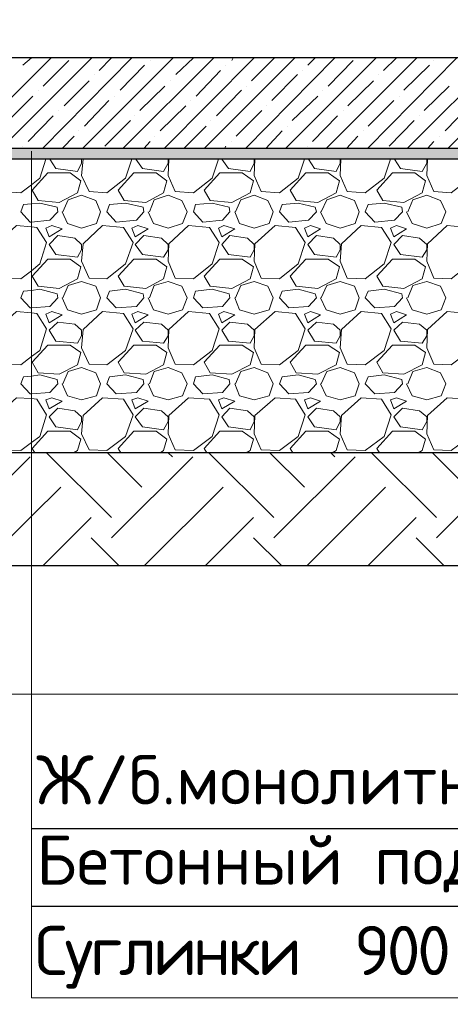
# Model space of a CAD drawing. Header units: millimetres. Extents: x -2765404 to 1548445, y -374876 to 1313256.
# Tile 45 of 77: x 27661 to 29565, y -86283 to -81924. Entities that reach past the tile are written whole.
import ezdxf

# ---------------------------------------------------------------- set-up
doc = ezdxf.new("R2010")
doc.units = ezdxf.units.MM
doc.layers.add('PDF _.', color=7, linetype='Continuous', true_color=0x259400)
doc.layers.add('PDF _PDF _.', color=7, linetype='Continuous', true_color=0xb88800)
for name, color, linetype in [('PDF _PDF _0', 7, 'Continuous'), ('PDF _PDF _2D - Общий_Ном._пера__1_Ном._пера__1_Ном._пера__7_Ном._пера__1', 7, 'Continuous'), ('PDF _PDF _Текст', 7, 'Continuous'), ('PDF _Текст', 7, 'Continuous')]:
    doc.layers.add(name, color=color, linetype=linetype)
doc.styles.add('PDF ISOCPEUR', font='isocpeur.ttf')

msp = doc.modelspace()

# ---------------------------------------------------------------- linework, layer by layer
at = {"layer": 'PDF _.', "color": 7, "lineweight": 18}
for points in [[(27557.6, -82541.6), (27554.6, -82613.5), (27584.6, -82685.3), (27665.4, -82691.3), (27713.3, -82655.4), (27749.2, -82625.4), (27776.1, -82541.6)], [(27794.1, -82541.6), (27821.1, -82583.5), (27916.8, -82595.5), (27934.8, -82559.6), (27934.8, -82541.6)], [(27940.8, -82541.6), (27934.8, -82613.5), (27967.7, -82685.3), (28045.6, -82691.3), (28129.4, -82625.4), (28156.3, -82541.6)], [(28174.3, -82541.6), (28204.2, -82583.5), (28297, -82595.5), (28318, -82559.6), (28318, -82541.6)], [(28321, -82541.6), (28318, -82613.5), (28347.9, -82685.3), (28428.8, -82691.3), (28512.6, -82625.4), (28539.5, -82541.6)], [(28554.5, -82541.6), (28584.4, -82583.5), (28680.2, -82595.5), (28698.2, -82559.6), (28698.2, -82541.6)], [(28701.2, -82541.6), (28698.2, -82613.5), (28728.1, -82685.3), (28809, -82691.3), (28892.8, -82625.4), (28919.7, -82541.6)], [(28937.7, -82541.6), (28964.6, -82583.5), (29060.4, -82595.5), (29078.4, -82559.6), (29078.4, -82541.6)], [(29081.4, -82541.6), (29078.4, -82613.5), (29108.3, -82685.3), (29189.1, -82691.3), (29273, -82625.4), (29299.9, -82541.6)], [(29317.9, -82541.6), (29344.8, -82583.5), (29440.6, -82595.5), (29461.6, -82559.6), (29461.6, -82541.6)], [(29464.6, -82541.6), (29461.6, -82613.5), (29491.5, -82685.3), (29569.3, -82691.3), (29653.2, -82625.4), (29680.1, -82541.6)], [(27851, -82775.1), (27874.9, -82721.2), (27934.8, -82700.3), (27997.7, -82724.2), (28018.6, -82775.1), (28000.7, -82826), (27934.8, -82847), (27871.9, -82826), (27848, -82775.1)], [(28234.2, -82775.1), (28255.1, -82721.2), (28318, -82700.3), (28377.9, -82724.2), (28401.8, -82775.1), (28380.9, -82826), (28318, -82847), (28252.1, -82826), (28228.2, -82775.1)], [(28614.4, -82775.1), (28638.3, -82721.2), (28698.2, -82700.3), (28758.1, -82724.2), (28782, -82775.1), (28764, -82826), (28698.2, -82847), (28632.3, -82826), (28611.4, -82775.1)], [(28994.6, -82775.1), (29018.5, -82721.2), (29078.4, -82700.3), (29141.2, -82724.2), (29162.2, -82775.1), (29144.2, -82826), (29078.4, -82847), (29015.5, -82826), (28991.6, -82775.1)], [(29377.7, -82775.1), (29398.7, -82721.2), (29461.6, -82700.3), (29521.4, -82724.2), (29545.4, -82775.1), (29524.4, -82826), (29461.6, -82847), (29395.7, -82826), (29371.8, -82775.1)], [(27851, -83155.3), (27874.9, -83101.4), (27934.8, -83083.5), (27997.7, -83104.4), (28018.6, -83155.3), (28000.7, -83209.2), (27934.8, -83227.2), (27871.9, -83209.2), (27848, -83155.3)], [(28234.2, -83155.3), (28255.1, -83101.4), (28318, -83083.5), (28377.9, -83104.4), (28401.8, -83155.3), (28380.9, -83209.2), (28318, -83227.2), (28252.1, -83209.2), (28228.2, -83155.3)], [(28614.4, -83155.3), (28638.3, -83101.4), (28698.2, -83083.5), (28758.1, -83104.4), (28782, -83155.3), (28764, -83209.2), (28698.2, -83227.2), (28632.3, -83209.2), (28611.4, -83155.3)], [(28994.6, -83155.3), (29018.5, -83101.4), (29078.4, -83083.5), (29141.2, -83104.4), (29162.2, -83155.3), (29144.2, -83209.2), (29078.4, -83227.2), (29015.5, -83209.2), (28991.6, -83155.3)], [(29377.7, -83155.3), (29398.7, -83101.4), (29461.6, -83083.5), (29521.4, -83104.4), (29545.4, -83155.3), (29524.4, -83209.2), (29461.6, -83227.2), (29395.7, -83209.2), (29371.8, -83155.3)], [(27851, -83535.5), (27874.9, -83481.6), (27934.8, -83463.7), (27997.7, -83487.6), (28018.6, -83535.5), (28000.7, -83589.4), (27934.8, -83607.4), (27871.9, -83589.4), (27848, -83535.5)], [(28234.2, -83535.5), (28255.1, -83481.6), (28318, -83463.7), (28377.9, -83487.6), (28401.8, -83535.5), (28380.9, -83589.4), (28318, -83607.4), (28252.1, -83589.4), (28228.2, -83535.5)], [(28614.4, -83535.5), (28638.3, -83481.6), (28698.2, -83463.7), (28758.1, -83487.6), (28782, -83535.5), (28764, -83589.4), (28698.2, -83607.4), (28632.3, -83589.4), (28611.4, -83535.5)], [(28994.6, -83535.5), (29018.5, -83481.6), (29078.4, -83463.7), (29141.2, -83487.6), (29162.2, -83535.5), (29144.2, -83589.4), (29078.4, -83607.4), (29015.5, -83589.4), (28991.6, -83535.5)], [(29377.7, -83535.5), (29398.7, -83481.6), (29461.6, -83463.7), (29521.4, -83487.6), (29545.4, -83535.5), (29524.4, -83589.4), (29461.6, -83607.4), (29395.7, -83589.4), (29371.8, -83535.5)], [(27728.2, -83840.9), (27716.3, -83822.9), (27785.1, -83745.1), (27883.9, -83745.1), (27931.8, -83781), (27916.8, -83831.9), (27898.9, -83840.9)], [(28108.4, -83840.9), (28096.5, -83822.9), (28165.3, -83745.1), (28264.1, -83745.1), (28312, -83781), (28297, -83831.9), (28282.1, -83840.9)], [(28488.6, -83840.9), (28476.7, -83822.9), (28545.5, -83745.1), (28644.3, -83745.1), (28695.2, -83781), (28680.2, -83831.9), (28662.3, -83840.9)], [(28868.8, -83840.9), (28856.9, -83822.9), (28925.7, -83745.1), (29024.5, -83745.1), (29075.4, -83781), (29060.4, -83831.9), (29042.5, -83840.9)], [(29252, -83840.9), (29240, -83822.9), (29308.9, -83745.1), (29407.7, -83745.1), (29455.6, -83781), (29440.6, -83831.9), (29422.7, -83840.9)]]:
    msp.add_lwpolyline(points, dxfattribs=at)
for points in [[(27743.2, -82724.2), (27716.3, -82679.3), (27785.1, -82601.5), (27883.9, -82601.5), (27931.8, -82637.4), (27916.8, -82691.3), (27836, -82733.2)], [(28123.4, -82724.2), (28096.5, -82679.3), (28165.3, -82601.5), (28264.1, -82601.5), (28312, -82637.4), (28297, -82691.3), (28219.2, -82733.2)], [(28503.6, -82724.2), (28476.7, -82679.3), (28545.5, -82601.5), (28644.3, -82601.5), (28695.2, -82637.4), (28680.2, -82691.3), (28599.4, -82733.2)], [(28883.8, -82724.2), (28856.9, -82679.3), (28925.7, -82601.5), (29024.5, -82601.5), (29075.4, -82637.4), (29060.4, -82691.3), (28979.6, -82733.2)], [(29267, -82724.2), (29240, -82679.3), (29308.9, -82601.5), (29407.7, -82601.5), (29455.6, -82637.4), (29440.6, -82691.3), (29359.8, -82733.2)], [(27677.4, -82742.2), (27713.3, -82739.2), (27749.2, -82736.2), (27827, -82754.2), (27830, -82775.1), (27794.1, -82811.1), (27713.3, -82820), (27707.3, -82820), (27665.4, -82775.1)], [(28057.5, -82742.2), (28129.4, -82736.2), (28207.2, -82754.2), (28210.2, -82775.1), (28177.3, -82811.1), (28087.5, -82820), (28045.6, -82775.1)], [(28437.7, -82742.2), (28512.6, -82736.2), (28587.4, -82754.2), (28590.4, -82775.1), (28557.5, -82811.1), (28470.7, -82820), (28428.8, -82775.1)], [(28820.9, -82742.2), (28892.8, -82736.2), (28967.6, -82754.2), (28973.6, -82775.1), (28937.7, -82811.1), (28850.9, -82820), (28809, -82775.1)], [(29201.1, -82742.2), (29273, -82736.2), (29350.8, -82754.2), (29353.8, -82775.1), (29317.9, -82811.1), (29231.1, -82820), (29189.1, -82775.1)], [(27557.6, -82915.8), (27554.6, -82993.7), (27584.6, -83068.5), (27665.4, -83071.5), (27713.3, -83035.6), (27749.2, -83005.6), (27779.1, -82909.8), (27737.2, -82844), (27713.3, -82841), (27647.4, -82835)], [(27803.1, -82835), (27776.1, -82847), (27791.1, -82885.9), (27848, -82850)], [(27940.8, -82915.8), (27934.8, -82993.7), (27967.7, -83068.5), (28045.6, -83071.5), (28129.4, -83005.6), (28162.3, -82909.8), (28120.4, -82844), (28027.6, -82835)], [(28183.3, -82835), (28156.3, -82847), (28171.3, -82885.9), (28228.2, -82850)], [(28321, -82915.8), (28318, -82993.7), (28347.9, -83068.5), (28428.8, -83071.5), (28512.6, -83005.6), (28542.5, -82909.8), (28500.6, -82844), (28407.8, -82835)], [(28563.5, -82835), (28539.5, -82847), (28554.5, -82885.9), (28611.4, -82850)], [(28701.2, -82915.8), (28698.2, -82993.7), (28728.1, -83068.5), (28809, -83071.5), (28892.8, -83005.6), (28922.7, -82909.8), (28880.8, -82844), (28791, -82835)], [(28946.7, -82835), (28919.7, -82847), (28934.7, -82885.9), (28991.6, -82850)], [(29084.4, -82915.8), (29078.4, -82993.7), (29108.3, -83068.5), (29189.1, -83071.5), (29273, -83005.6), (29302.9, -82909.8), (29261, -82844), (29171.2, -82835)], [(29326.9, -82835), (29299.9, -82847), (29314.9, -82885.9), (29371.8, -82850)], [(29464.6, -82915.8), (29461.6, -82993.7), (29491.5, -83068.5), (29569.3, -83071.5), (29653.2, -83005.6), (29686.1, -82909.8), (29644.2, -82844), (29551.4, -82835)], [(27934.8, -82918.8), (27904.9, -82891.9), (27830, -82879.9), (27791.1, -82918.8), (27821.1, -82963.7), (27916.8, -82975.7), (27934.8, -82942.8)], [(28318, -82918.8), (28288.1, -82891.9), (28210.2, -82879.9), (28171.3, -82918.8), (28204.2, -82963.7), (28297, -82975.7), (28318, -82942.8)], [(28698.2, -82918.8), (28668.3, -82891.9), (28590.4, -82879.9), (28554.5, -82918.8), (28584.4, -82963.7), (28680.2, -82975.7), (28698.2, -82942.8)], [(29078.4, -82918.8), (29048.4, -82891.9), (28973.6, -82879.9), (28934.7, -82918.8), (28964.6, -82963.7), (29060.4, -82975.7), (29078.4, -82942.8)], [(29461.6, -82918.8), (29428.6, -82891.9), (29353.8, -82879.9), (29314.9, -82918.8), (29344.8, -82963.7), (29440.6, -82975.7), (29461.6, -82942.8)], [(27743.2, -83104.4), (27716.3, -83059.5), (27785.1, -82984.7), (27883.9, -82984.7), (27931.8, -83017.6), (27916.8, -83071.5), (27836, -83113.4)], [(28123.4, -83104.4), (28096.5, -83059.5), (28165.3, -82984.7), (28264.1, -82984.7), (28312, -83017.6), (28297, -83071.5), (28219.2, -83113.4)], [(28503.6, -83104.4), (28476.7, -83059.5), (28545.5, -82984.7), (28644.3, -82984.7), (28695.2, -83017.6), (28680.2, -83071.5), (28599.4, -83113.4)], [(28883.8, -83104.4), (28856.9, -83059.5), (28925.7, -82984.7), (29024.5, -82984.7), (29075.4, -83017.6), (29060.4, -83071.5), (28979.6, -83113.4)], [(29267, -83104.4), (29240, -83059.5), (29308.9, -82984.7), (29407.7, -82984.7), (29455.6, -83017.6), (29440.6, -83071.5), (29359.8, -83113.4)], [(27677.4, -83125.4), (27713.3, -83122.4), (27749.2, -83116.4), (27827, -83137.4), (27830, -83155.3), (27794.1, -83194.2), (27713.3, -83200.2), (27707.3, -83200.2), (27665.4, -83155.3)], [(28057.5, -83125.4), (28129.4, -83116.4), (28207.2, -83137.4), (28210.2, -83155.3), (28177.3, -83194.2), (28087.5, -83200.2), (28045.6, -83155.3)], [(28437.7, -83125.4), (28512.6, -83116.4), (28587.4, -83137.4), (28590.4, -83155.3), (28557.5, -83194.2), (28470.7, -83200.2), (28428.8, -83155.3)], [(28820.9, -83125.4), (28892.8, -83116.4), (28967.6, -83137.4), (28973.6, -83155.3), (28937.7, -83194.2), (28850.9, -83200.2), (28809, -83155.3)], [(29201.1, -83125.4), (29273, -83116.4), (29350.8, -83137.4), (29353.8, -83155.3), (29317.9, -83194.2), (29231.1, -83200.2), (29189.1, -83155.3)], [(27557.6, -83296), (27554.6, -83376.9), (27584.6, -83448.7), (27665.4, -83451.7), (27713.3, -83415.8), (27749.2, -83388.8), (27779.1, -83293), (27737.2, -83224.2), (27713.3, -83221.2), (27647.4, -83215.2)], [(27803.1, -83215.2), (27776.1, -83227.2), (27791.1, -83266.1), (27848, -83230.2)], [(27940.8, -83296), (27934.8, -83376.9), (27967.7, -83448.7), (28045.6, -83451.7), (28129.4, -83388.8), (28162.3, -83293), (28120.4, -83224.2), (28027.6, -83215.2)], [(28183.3, -83215.2), (28156.3, -83227.2), (28171.3, -83266.1), (28228.2, -83230.2)], [(28321, -83296), (28318, -83376.9), (28347.9, -83448.7), (28428.8, -83451.7), (28512.6, -83388.8), (28542.5, -83293), (28500.6, -83224.2), (28407.8, -83215.2)], [(28563.5, -83215.2), (28539.5, -83227.2), (28554.5, -83266.1), (28611.4, -83230.2)], [(28701.2, -83296), (28698.2, -83376.9), (28728.1, -83448.7), (28809, -83451.7), (28892.8, -83388.8), (28922.7, -83293), (28880.8, -83224.2), (28791, -83215.2)], [(28946.7, -83215.2), (28919.7, -83227.2), (28934.7, -83266.1), (28991.6, -83230.2)], [(29084.4, -83296), (29078.4, -83376.9), (29108.3, -83448.7), (29189.1, -83451.7), (29273, -83388.8), (29302.9, -83293), (29261, -83224.2), (29171.2, -83215.2)], [(29326.9, -83215.2), (29299.9, -83227.2), (29314.9, -83266.1), (29371.8, -83230.2)], [(29464.6, -83296), (29461.6, -83376.9), (29491.5, -83448.7), (29569.3, -83451.7), (29653.2, -83388.8), (29686.1, -83293), (29644.2, -83224.2), (29551.4, -83215.2)], [(27934.8, -83299), (27904.9, -83272.1), (27830, -83263.1), (27791.1, -83299), (27821.1, -83346.9), (27916.8, -83355.9), (27934.8, -83323)], [(28318, -83299), (28288.1, -83272.1), (28210.2, -83263.1), (28171.3, -83299), (28204.2, -83346.9), (28297, -83355.9), (28318, -83323)], [(28698.2, -83299), (28668.3, -83272.1), (28590.4, -83263.1), (28554.5, -83299), (28584.4, -83346.9), (28680.2, -83355.9), (28698.2, -83323)], [(29078.4, -83299), (29048.4, -83272.1), (28973.6, -83263.1), (28934.7, -83299), (28964.6, -83346.9), (29060.4, -83355.9), (29078.4, -83323)], [(29461.6, -83299), (29428.6, -83272.1), (29353.8, -83263.1), (29314.9, -83299), (29344.8, -83346.9), (29440.6, -83355.9), (29461.6, -83323)], [(27743.2, -83487.6), (27716.3, -83439.7), (27785.1, -83364.9), (27883.9, -83364.9), (27931.8, -83397.8), (27916.8, -83451.7), (27836, -83493.6)], [(28123.4, -83487.6), (28096.5, -83439.7), (28165.3, -83364.9), (28264.1, -83364.9), (28312, -83397.8), (28297, -83451.7), (28219.2, -83493.6)], [(28503.6, -83487.6), (28476.7, -83439.7), (28545.5, -83364.9), (28644.3, -83364.9), (28695.2, -83397.8), (28680.2, -83451.7), (28599.4, -83493.6)], [(28883.8, -83487.6), (28856.9, -83439.7), (28925.7, -83364.9), (29024.5, -83364.9), (29075.4, -83397.8), (29060.4, -83451.7), (28979.6, -83493.6)], [(29267, -83487.6), (29240, -83439.7), (29308.9, -83364.9), (29407.7, -83364.9), (29455.6, -83397.8), (29440.6, -83451.7), (29359.8, -83493.6)], [(27677.4, -83505.6), (27713.3, -83502.6), (27749.2, -83496.6), (27827, -83517.6), (27830, -83535.5), (27794.1, -83574.4), (27713.3, -83580.4), (27707.3, -83580.4), (27665.4, -83535.5)], [(28057.5, -83505.6), (28129.4, -83496.6), (28207.2, -83517.6), (28210.2, -83535.5), (28177.3, -83574.4), (28087.5, -83580.4), (28045.6, -83535.5)], [(28437.7, -83505.6), (28512.6, -83496.6), (28587.4, -83517.6), (28590.4, -83535.5), (28557.5, -83574.4), (28470.7, -83580.4), (28428.8, -83535.5)], [(28820.9, -83505.6), (28892.8, -83496.6), (28967.6, -83517.6), (28973.6, -83535.5), (28937.7, -83574.4), (28850.9, -83580.4), (28809, -83535.5)], [(29201.1, -83505.6), (29273, -83496.6), (29350.8, -83517.6), (29353.8, -83535.5), (29317.9, -83574.4), (29231.1, -83580.4), (29189.1, -83535.5)], [(27557.6, -83676.2), (27554.6, -83757), (27584.6, -83828.9), (27665.4, -83831.9), (27713.3, -83796), (27749.2, -83769), (27779.1, -83673.2), (27737.2, -83604.4), (27713.3, -83601.4), (27647.4, -83598.4)], [(27803.1, -83598.4), (27776.1, -83607.4), (27791.1, -83646.3), (27848, -83613.4)], [(27940.8, -83676.2), (27934.8, -83757), (27967.7, -83828.9), (28045.6, -83831.9), (28129.4, -83769), (28162.3, -83673.2), (28120.4, -83604.4), (28027.6, -83598.4)], [(28183.3, -83598.4), (28156.3, -83607.4), (28171.3, -83646.3), (28228.2, -83613.4)], [(28321, -83676.2), (28318, -83757), (28347.9, -83828.9), (28428.8, -83831.9), (28512.6, -83769), (28542.5, -83673.2), (28500.6, -83604.4), (28407.8, -83598.4)], [(28563.5, -83598.4), (28539.5, -83607.4), (28554.5, -83646.3), (28611.4, -83613.4)], [(28701.2, -83676.2), (28698.2, -83757), (28728.1, -83828.9), (28809, -83831.9), (28892.8, -83769), (28922.7, -83673.2), (28880.8, -83604.4), (28791, -83598.4)], [(28946.7, -83598.4), (28919.7, -83607.4), (28934.7, -83646.3), (28991.6, -83613.4)], [(29084.4, -83676.2), (29078.4, -83757), (29108.3, -83828.9), (29189.1, -83831.9), (29273, -83769), (29302.9, -83673.2), (29261, -83604.4), (29171.2, -83598.4)], [(29326.9, -83598.4), (29299.9, -83607.4), (29314.9, -83646.3), (29371.8, -83613.4)], [(29464.6, -83676.2), (29461.6, -83757), (29491.5, -83828.9), (29569.3, -83831.9), (29653.2, -83769), (29686.1, -83673.2), (29644.2, -83604.4), (29551.4, -83598.4)], [(27934.8, -83682.2), (27904.9, -83655.3), (27830, -83643.3), (27791.1, -83682.2), (27821.1, -83727.1), (27916.8, -83739.1), (27934.8, -83703.2)], [(28318, -83682.2), (28288.1, -83655.3), (28210.2, -83643.3), (28171.3, -83682.2), (28204.2, -83727.1), (28297, -83739.1), (28318, -83703.2)], [(28698.2, -83682.2), (28668.3, -83655.3), (28590.4, -83643.3), (28554.5, -83682.2), (28584.4, -83727.1), (28680.2, -83739.1), (28698.2, -83703.2)], [(29078.4, -83682.2), (29048.4, -83655.3), (28973.6, -83643.3), (28934.7, -83682.2), (28964.6, -83727.1), (29060.4, -83739.1), (29078.4, -83703.2)], [(29461.6, -83682.2), (29428.6, -83655.3), (29353.8, -83643.3), (29314.9, -83682.2), (29344.8, -83727.1), (29440.6, -83739.1), (29461.6, -83703.2)]]:
    msp.add_lwpolyline(points, close=True, dxfattribs=at)
at = {"layer": 'PDF _.', "color": 7, "transparency": 33554559}
for points in [[(27713.3, -82493.7), (24803.5, -82493.7), (27713.3, -82541.6)], [(24803.5, -82493.7), (27713.3, -82541.6), (24815.4, -82541.6)], [(35945.8, -82493.7), (27713.3, -82493.7), (35933.8, -82541.6)], [(27713.3, -82493.7), (35933.8, -82541.6), (27713.3, -82541.6)]]:
    msp.add_solid(points, dxfattribs=at)
at = {"layer": 'PDF _PDF _.', "lineweight": 25}
for points in [[(28066.5, -84128.3), (27779.1, -83840.9)], [(28201.2, -83993.5), (28048.6, -83840.9)], [(28336, -83858.8), (28318, -83840.9)], [(28785, -84128.3), (28497.6, -83840.9)], [(28919.7, -83993.5), (28767, -83840.9)], [(29054.4, -83858.8), (29036.5, -83840.9)], [(29503.5, -84128.3), (29216.1, -83840.9)], [(29638.2, -83993.5), (29485.5, -83840.9)], [(27348.1, -84218.1), (27707.3, -83858.8)], [(28066.5, -84218.1), (28425.8, -83858.8)], [(28785, -84218.1), (29144.2, -83858.8)], [(29503.5, -84218.1), (29862.7, -83858.8)], [(27494.7, -84340.8), (27713.3, -84122.3), (27842, -83993.5)], [(28213.2, -84340.8), (28560.5, -83993.5)], [(28931.7, -84340.8), (29279, -83993.5)], [(27764.2, -84340.8), (27976.7, -84128.3)], [(28482.6, -84340.8), (28695.2, -84128.3)], [(29201.1, -84340.8), (29413.7, -84128.3)], [(28099.5, -84340.8), (27976.7, -84218.1)], [(28817.9, -84340.8), (28695.2, -84218.1)], [(29536.4, -84340.8), (29413.7, -84218.1)]]:
    msp.add_lwpolyline(points, dxfattribs=at)
at = {"layer": 'PDF _PDF _0', "lineweight": 30}
for points in [[(35167.5, -82493.7), (35167.5, -82092.6), (34766.3, -82092.6), (34766.3, -80494), (34371.2, -80494), (34371.2, -82092.6), (26369.1, -82092.6), (26369.1, -80494), (25968, -80494), (25968, -82092.6), (25566.8, -82092.6), (25566.8, -82493.7)], [(35945.8, -82493.7), (24803.5, -82493.7)], [(35933.8, -82541.6), (24815.4, -82541.6)]]:
    msp.add_lwpolyline(points, dxfattribs=at)
msp.add_lwpolyline([(23612, -82493.7), (24351.4, -82493.7), (24851.3, -84340.8), (35894.9, -84340.8), (36397.9, -82493.7), (36963.7, -82493.7), (36963.7, -81993.8), (36080.5, -81993.8), (35580.6, -83840.9), (25165.7, -83840.9), (24668.7, -81993.8), (23612, -81993.8)], close=True, dxfattribs=at)
at = {"layer": 'PDF _PDF _0', "color": 251, "lineweight": 18, "true_color": 0x525252}
for points in [[(27398.9, -82493.7), (27800.1, -82092.6)], [(27578.6, -82493.7), (27979.7, -82092.6)], [(27674.4, -82125.5), (27713.3, -82092.6)], [(27761.2, -82493.7), (28156.3, -82092.6)], [(27764.2, -82218.3), (27877.9, -82104.6)], [(27937.8, -82493.7), (28339, -82092.6)], [(28012.6, -82149.5), (28066.5, -82092.6)], [(28117.4, -82493.7), (28518.6, -82092.6)], [(28237.2, -82104.6), (28237.2, -82104.6)], [(28300, -82493.7), (28698.2, -82092.6)], [(28350.9, -82167.4), (28428.8, -82092.6)], [(28476.7, -82493.7), (28877.8, -82092.6)], [(28599.4, -82104.6), (28605.4, -82092.6)], [(28659.3, -82493.7), (29054.4, -82092.6)], [(28686.2, -82194.4), (28788, -82092.6)], [(28835.9, -82493.7), (29237, -82092.6)], [(28934.7, -82125.5), (28967.6, -82092.6)], [(29015.5, -82493.7), (29416.7, -82092.6)], [(29024.5, -82218.3), (29135.3, -82104.6)], [(29198.1, -82493.7), (29593.3, -82092.6)], [(29270, -82149.5), (29326.9, -82092.6)], [(29374.8, -82493.7), (29775.9, -82092.6)], [(29491.5, -82104.6), (29491.5, -82104.6)], [(29554.4, -82493.7), (29955.5, -82092.6)], [(28105.4, -82236.3), (28213.2, -82125.5)], [(28440.7, -82263.2), (28548.5, -82149.5)], [(28572.5, -82125.5), (28572.5, -82125.5)], [(28910.7, -82149.5), (28910.7, -82149.5)], [(29359.8, -82236.3), (29473.5, -82125.5)], [(27857, -82305.1), (27967.7, -82194.4)], [(27991.7, -82167.4), (27991.7, -82167.4)], [(28327, -82194.4), (28327, -82194.4)], [(28776, -82281.2), (28889.8, -82167.4)], [(29111.3, -82305.1), (29225.1, -82194.4)], [(29246, -82167.4), (29246, -82167.4)], [(27743.2, -82236.3), (27743.2, -82236.3)], [(28192.3, -82326.1), (28303, -82218.3)], [(28530.5, -82350), (28641.3, -82236.3)], [(28662.3, -82218.3), (28662.3, -82218.3)], [(28997.6, -82236.3), (28997.6, -82236.3)], [(29449.6, -82326.1), (29560.4, -82218.3)], [(27611.5, -82371), (27719.3, -82263.2)], [(27946.8, -82394.9), (28054.6, -82281.2)], [(28081.5, -82263.2), (28081.5, -82263.2)], [(28416.8, -82281.2), (28416.8, -82281.2)], [(28865.8, -82371), (28979.6, -82263.2)], [(29201.1, -82394.9), (29314.9, -82281.2)], [(29338.8, -82263.2), (29338.8, -82263.2)], [(27833, -82326.1), (27833, -82326.1)], [(28282.1, -82415.9), (28395.8, -82305.1)], [(28617.4, -82439.8), (28731.1, -82326.1)], [(28752.1, -82305.1), (28752.1, -82305.1)], [(29093.4, -82326.1), (29093.4, -82326.1)], [(29542.4, -82415.9), (29650.2, -82305.1)], [(27698.3, -82463.8), (27809.1, -82350)], [(28036.6, -82484.7), (28150.4, -82371)], [(28168.3, -82350), (28168.3, -82350)], [(28503.6, -82371), (28503.6, -82371)], [(28955.6, -82463.8), (29066.4, -82350)], [(29293.9, -82484.7), (29404.7, -82371)], [(29428.6, -82350), (29428.6, -82350)], [(27922.8, -82415.9), (27922.8, -82415.9)], [(28386.8, -82493.7), (28485.6, -82394.9)], [(28749.1, -82493.7), (28820.9, -82415.9)], [(28844.9, -82394.9), (28844.9, -82394.9)], [(29180.2, -82415.9), (29180.2, -82415.9)], [(27848, -82493.7), (27901.9, -82439.8)], [(28258.1, -82439.8), (28258.1, -82439.8)], [(29105.3, -82493.7), (29156.2, -82439.8)], [(29515.5, -82439.8), (29515.5, -82439.8)], [(27674.4, -82484.7), (27674.4, -82484.7)], [(28210.2, -82493.7), (28237.2, -82463.8)], [(28566.5, -82493.7), (28572.5, -82484.7)], [(28599.4, -82463.8), (28599.4, -82463.8)], [(28934.7, -82484.7), (28934.7, -82484.7)], [(29464.6, -82493.7), (29491.5, -82463.8)]]:
    msp.add_lwpolyline(points, dxfattribs=at)
at = {"layer": 'PDF _PDF _0', "lineweight": 18}
msp.add_lwpolyline([(27713.3, -82505.7), (27713.3, -86253.8), (34062.8, -86253.8)], dxfattribs=at)
at = {"layer": 'PDF _PDF _2D - Общий_Ном._пера__1_Ном._пера__1_Ном._пера__7_Ном._пера__1', "lineweight": 18}
msp.add_lwpolyline([(26015.9, -84909.6), (34718.4, -84909.6)], dxfattribs=at)
at = {"layer": 'PDF _PDF _Текст', "lineweight": 25}
for points in [[(34062.8, -85505.3), (27713.3, -85505.3)], [(34062.8, -85849.6), (27713.3, -85849.6)]]:
    msp.add_lwpolyline(points, dxfattribs=at)

# ---------------------------------------------------------------- texts
at = {"layer": 'PDF _Текст', "char_height": 218.186, "attachment_point": 7, "style": 'PDF ISOCPEUR'}
for s, insert in [('Ж/б.монолитное днища-400мм', (27734.2, -85457.3)), ('Бетонный подготовка В7,5 ССЦ -50мм', (27734.2, -85812.4))]:
    msp.add_mtext(s, dxfattribs=dict(at, insert=insert))
at = {"layer": 'PDF _Текст', "insert": (27727.7, -86213), "char_height": 218.186, "width": 8195.681, "attachment_point": 7, "style": 'PDF ISOCPEUR'}
msp.add_mtext('{\\T0.9;\\C7;Суглинки\\C256;  900 мм (3 слой по 300 мм) }', dxfattribs=at)

doc.saveas('drawing.dxf')
